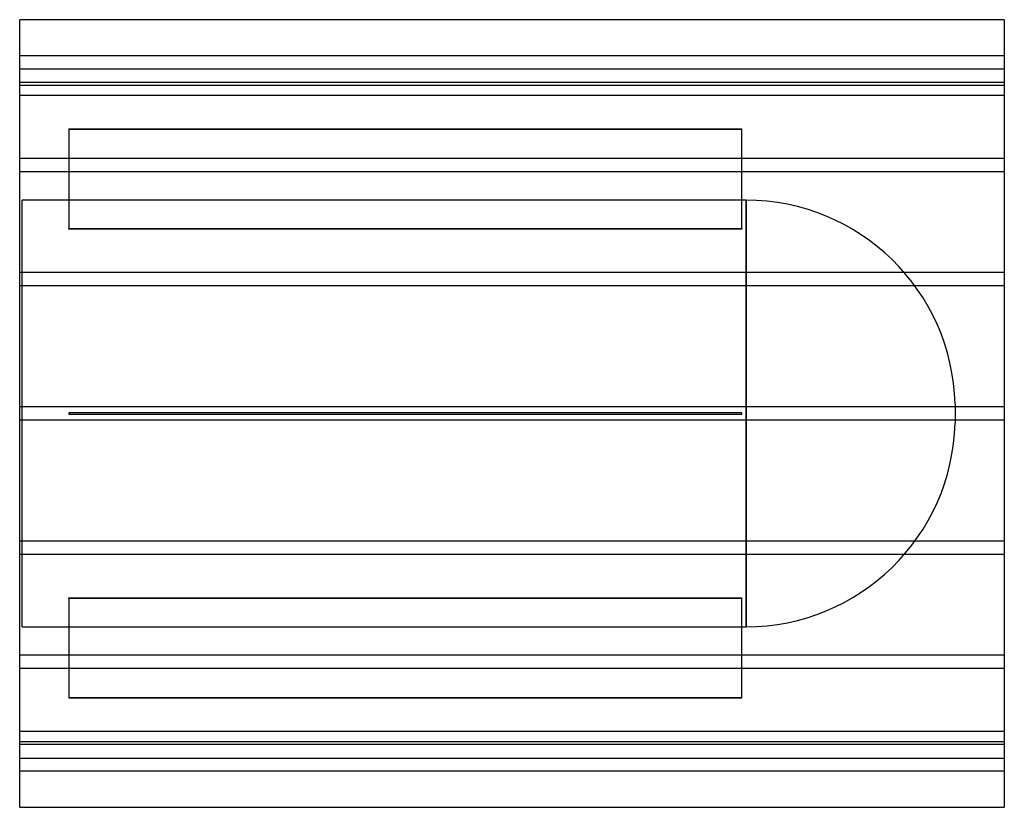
# Model space of a CAD drawing. Header units: millimetres. Extents: x -750 to 750, y -600 to 600.
import ezdxf

# ---------------------------------------------------------------- set-up
doc = ezdxf.new("R2010")
doc.units = ezdxf.units.MM
doc.layers.add('HIDDEN', color=7, linetype='Continuous')
doc.layers.add('THICK', color=7, linetype='Continuous')

msp = doc.modelspace()

# ---------------------------------------------------------------- linework, layer by layer
at = {"layer": 'HIDDEN'}
for p, q in [((750, 545), (-750, 545)), ((-750, 525), (750, 525)), ((750, 504.3), (-750, 504.3)), ((750, 504.3), (-750, 504.3)), ((-750, 500), (750, 500)), ((750, 484.3), (-750, 484.3)), ((750, 484.3), (-750, 484.3)), ((-675, 433.5), (350, 433.5)), ((-675, 433.5), (-675, 282)), ((350, 432.5), (-675, 432.5)), ((350, 282), (350, 433.5)), ((750, 388.3), (-750, 388.3)), ((750, 388.3), (-750, 388.3)), ((750, 368.3), (-750, 368.3)), ((750, 368.3), (-750, 368.3)), ((356.6, 325), (-746, 325)), ((-746, -325), (-746, 325)), ((356.6, 0), (356.6, 325)), ((356.6, 325), (356.6, -325)), ((-675, 282), (350, 282)), ((-675, 281), (-675, 282)), ((350, 281), (-675, 281)), ((350, 282), (350, 281)), ((750, 214.7), (-750, 214.7)), ((750, 214.7), (-750, 214.7)), ((750, 194.7), (-750, 194.7)), ((750, 194.7), (-750, 194.7)), ((750, 10), (-750, 10)), ((750, 10), (-750, 10)), ((-675, 1), (-675, 1)), ((-675, 1), (-675, -1)), ((350, 1), (-675, 1)), ((350, 1), (350, 1)), ((350, -1), (350, 1)), ((675, 14.5), (675, -14.5)), ((750, -10), (-750, -10)), ((750, -10), (-750, -10)), ((-675, -1), (-675, -1)), ((-675, -1), (350, -1)), ((350, -1), (350, -1)), ((356.6, -325), (356.6, 0)), ((750, -194.7), (-750, -194.7)), ((750, -194.7), (-750, -194.7)), ((750, -214.7), (-750, -214.7)), ((750, -214.7), (-750, -214.7)), ((-675, -282), (-675, -281)), ((-675, -281), (350, -281)), ((350, -282), (-675, -282)), ((-675, -282), (-675, -433.5)), ((350, -281), (350, -282)), ((350, -433.5), (350, -282)), ((-746, -325), (356.6, -325)), ((750, -368.3), (-750, -368.3)), ((750, -368.3), (-750, -368.3)), ((750, -388.3), (-750, -388.3)), ((750, -388.3), (-750, -388.3)), ((-675, -432.5), (350, -432.5)), ((350, -433.5), (-675, -433.5)), ((750, -484.3), (-750, -484.3)), ((750, -484.3), (-750, -484.3)), ((750, -500), (-750, -500)), ((750, -504.3), (-750, -504.3)), ((750, -504.3), (-750, -504.3)), ((-750, -525), (750, -525)), ((750, -545), (-750, -545))]:
    msp.add_line(p, q, dxfattribs=at)
for centre, start, end in [((356.6, 6.5), 1.4358, 90), ((356.6, -6.5), 270, 358.5642)]:
    msp.add_arc(centre, 318.5, start, end, dxfattribs=at)
at = {"layer": 'THICK'}
for p, q in [((750, 600), (-750, 600)), ((-750, -600), (-750, 600)), ((750, 600), (750, -600)), ((-750, -600), (750, -600))]:
    msp.add_line(p, q, dxfattribs=at)

doc.saveas('drawing.dxf')
